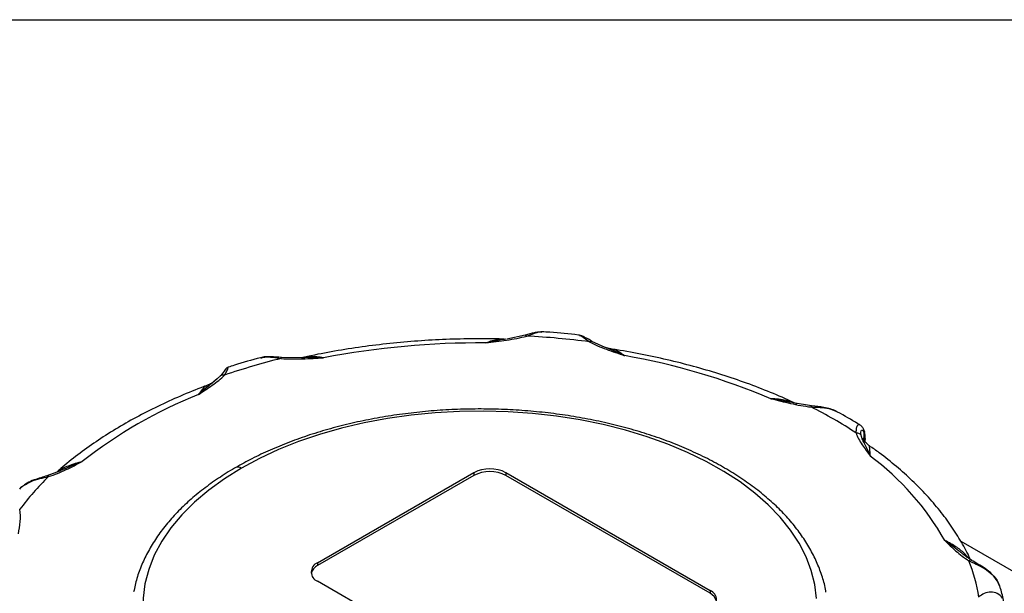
# Model space of a CAD drawing. Header units: inches. Extents: x 0 to 33, y 0 to 25.5.
# Tile 15 of 16: x 26.6 to 30, y 23.5 to 25.5. Entities that reach past the tile are written whole.
import ezdxf

# ---------------------------------------------------------------- set-up
doc = ezdxf.new("R2010")
doc.units = ezdxf.units.IN
doc.header["$LTSCALE"] = 3
doc.header["$MEASUREMENT"] = 0
doc.linetypes.add('SLD-Solid', pattern=[0])
doc.layers.add('SLD-DEFPOINTS', color=7, linetype='Continuous')

# ---------------------------------------------------------------- blocks, each defined once
blk = doc.blocks.new('Block2')
at = {"color": 7, "linetype": 'SLD-Solid', "lineweight": 18}
blk.add_line((33.0003, 25.5003), (0.0003, 25.5003), dxfattribs=at)

msp = doc.modelspace()

# ---------------------------------------------------------------- linework, layer by layer
at = {"color": 7, "linetype": 'SLD-Solid'}
msp.add_line((0.0003, 25.5003), (33.0003, 25.5003), dxfattribs=at)
for p, q in [((28.3179, 24.4032), (28.2538, 24.3901)), ((28.3773, 24.4153), (28.3723, 24.4147)), ((28.5064, 24.4023), (28.5076, 24.4023)), ((28.2468, 24.3887), (28.2457, 24.3897)), ((28.5966, 24.3609), (28.5501, 24.3819)), ((28.6145, 24.356), (28.6011, 24.3593)), ((27.3998, 24.3244), (27.4027, 24.3251)), ((27.5414, 24.3249), (27.4711, 24.3258)), ((27.2585, 24.2621), (27.2395, 24.2444)), ((29.2424, 24.1697), (29.1722, 24.1827)), ((29.3136, 24.1574), (29.2499, 24.1682)), ((29.4963, 24.0511), (29.4928, 24.0421)), ((29.4963, 24.037), (29.4963, 24.0511)), ((29.4988, 24.039), (29.4988, 24.0337)), ((29.5, 24.0322), (29.5, 24.0429)), ((26.7024, 23.9323), (26.656, 23.9144)), ((27.5966, 23.6121), (28.1395, 23.9255)), ((28.1395, 23.9255), (28.1395, 23.9158)), ((28.2509, 23.9255), (28.9608, 23.5157)), ((28.2509, 23.9255), (28.2509, 23.9158)), ((28.1395, 23.9158), (27.5966, 23.6025)), ((28.9608, 23.506), (28.2509, 23.9158)), ((26.5706, 23.8775), (26.5655, 23.8739)), ((29.832, 23.6875), (31.2227, 22.8847)), ((29.8706, 23.6198), (29.847, 23.636)), ((27.5966, 23.6121), (27.5966, 23.6025)), ((28.3065, 23.138), (27.5966, 23.5478)), ((29.967, 23.5321), (29.9594, 23.5483)), ((29.961, 23.546), (29.9667, 23.5321)), ((28.9608, 23.5157), (28.9608, 23.506))]:
    msp.add_line(p, q)
at = {"flags": 128}
for points in [[(29.3309, 23.4879), (29.3247, 23.5368), (29.3125, 23.5853), (29.2941, 23.6332), (29.2699, 23.6801), (29.2398, 23.726), (29.204, 23.7704), (29.1627, 23.8132), (29.1162, 23.8542), (29.0647, 23.8932), (29.0084, 23.9299), (28.9476, 23.9641), (28.8827, 23.9957), (28.814, 24.0245), (28.7419, 24.0504), (28.6668, 24.0731), (28.5889, 24.0927), (28.5088, 24.109), (28.4269, 24.1219), (28.3436, 24.1313), (28.2593, 24.1372), (28.1745, 24.1395), (28.0897, 24.1384), (28.0052, 24.1336), (27.9215, 24.1254), (27.8391, 24.1137), (27.7583, 24.0985), (27.6797, 24.08), (27.6036, 24.0583), (27.5304, 24.0335), (27.4605, 24.0056), (27.3943, 23.9749), (27.3322, 23.9416)], [(27.3322, 23.9416), (27.2726, 23.9045), (27.218, 23.865), (27.1687, 23.8232), (27.1249, 23.7794), (27.0869, 23.7338), (27.0549, 23.6868), (27.029, 23.6384), (27.0095, 23.5891), (26.9965, 23.5391), (26.9899, 23.4887), (26.9899, 23.4382), (26.9965, 23.3877), (27.0095, 23.3377), (27.029, 23.2884), (27.0549, 23.2401), (27.0869, 23.1931), (27.1249, 23.1475), (27.1687, 23.1037), (27.218, 23.0619), (27.2726, 23.0224), (27.3322, 22.9853)]]:
    msp.add_lwpolyline(points, dxfattribs=at)
for centre, radius, start, end in [((28.1647, 21.4628), 2.9419, 82.6419, 86.9096), ((28.1571, 21.5312), 2.8452, 89.5167, 100.9318), ((28.2627, 22.0298), 2.3371, 67.0993, 80.119), ((28.0522, 21.9779), 2.4158, 103.9574, 108.8244), ((27.767, 22.7178), 1.5905, 111.5755, 128.4191), ((28.5702, 22.6892), 1.6417, 56.854, 63.1514), ((28.9509, 23.2219), 0.9491, 29.5311, 53.3334), ((27.3206, 23.9254), 0.0198, 54.41, 113.9913), ((28.1952, 23.818), 0.121, 62.6097, 117.3903), ((28.1952, 23.8084), 0.121, 62.6097, 117.3903), ((27.3399, 23.2117), 0.9748, 134.1096, 143.0259), ((29.2782, 23.3917), 0.625, 9.3444, 21.3398), ((27.6144, 23.5648), 0.0416, 115.1754, 165.582), ((27.6088, 23.58), 0.0344, 110.7834, 249.2166), ((28.9486, 23.4835), 0.0344, 290.7834, 69.2166), ((28.943, 23.4683), 0.0416, 14.418, 64.8246)]:
    msp.add_arc(centre, radius, start, end)
for points, knots in [([(28.1811, 24.3764), (28.2052, 24.3796), (28.2294, 24.3826), (28.2773, 24.3899), (28.3011, 24.3941), (28.3233, 24.4004)], [0, 0, 0, 0, 0.5, 0.5, 1, 1, 1, 1]), ([(28.3178, 24.4031), (28.318, 24.4032), (28.3188, 24.4037), (28.3207, 24.4029), (28.3224, 24.4013), (28.3233, 24.4004)], [0, 0, 0, 0, 0.142775, 0.57139, 1, 1, 1, 1]), ([(28.3647, 24.4138), (28.3596, 24.4133), (28.3463, 24.4122), (28.3289, 24.4067), (28.3181, 24.4034)], [0, 0, 0, 0, 0.378161, 1, 1, 1, 1]), ([(28.3233, 24.4004), (28.3317, 24.4036), (28.3489, 24.4099), (28.3668, 24.416), (28.3742, 24.4147), (28.3764, 24.4142)], [0, 0, 0, 0, 0.402156, 0.821679, 1, 1, 1, 1]), ([(28.5065, 24.4035), (28.5054, 24.4036), (28.4716, 24.4077), (28.4282, 24.4119), (28.3857, 24.4146), (28.3765, 24.4152)], [0, 0, 0, 0, 0.024575, 0.788844, 1, 1, 1, 1]), ([(28.5502, 24.382), (28.5417, 24.3869), (28.5286, 24.3944), (28.5147, 24.4015), (28.5088, 24.4029), (28.5058, 24.4036)], [0, 0, 0, 0, 0.4744384, 0.7303052, 1, 1, 1, 1]), ([(28.5076, 24.4023), (28.5084, 24.4023), (28.5121, 24.4025), (28.5228, 24.3939), (28.5353, 24.3849), (28.5414, 24.3805)], [0, 0, 0, 0, 0.139967, 0.579053, 1, 1, 1, 1]), ([(28.245, 24.3897), (28.2435, 24.3897), (28.2092, 24.3909), (28.1419, 24.3913), (28.0433, 24.3892), (27.9451, 24.3837), (27.8475, 24.375), (27.7509, 24.3632), (27.6556, 24.3481), (27.5855, 24.335), (27.5475, 24.3264), (27.5403, 24.3247)], [0, 0, 0, 0, 0.006345, 0.143627, 0.280921, 0.418224, 0.555547, 0.692901, 0.830298, 0.967749, 1, 1, 1, 1]), ([(28.245, 24.3886), (28.2384, 24.3888), (28.2183, 24.3895), (28.1961, 24.3816), (28.1811, 24.3764)], [0, 0, 0, 0, 0.327428, 1, 1, 1, 1]), ([(28.5414, 24.3805), (28.5428, 24.3811), (28.5454, 24.3824), (28.5485, 24.3827), (28.5498, 24.382), (28.5502, 24.3818)], [0, 0, 0, 0, 0.417981, 0.835551, 1, 1, 1, 1]), ([(28.5414, 24.3805), (28.5591, 24.3705), (28.5795, 24.3622), (28.6212, 24.3467), (28.6426, 24.3396), (28.6638, 24.3322)], [0, 0, 0, 0, 0.5, 0.5, 1, 1, 1, 1]), ([(28.6638, 24.3322), (28.6442, 24.3409), (28.6202, 24.3515), (28.5981, 24.3604), (28.594, 24.3621)], [0, 0, 0, 0, 0.814452, 1, 1, 1, 1]), ([(28.6638, 24.3322), (28.6527, 24.3399), (28.6358, 24.3514), (28.6206, 24.354), (28.6154, 24.3548)], [0, 0, 0, 0, 0.658233, 1, 1, 1, 1]), ([(29.2624, 24.164), (29.2584, 24.1659), (29.2288, 24.1801), (29.1711, 24.2048), (29.0883, 24.2369), (29.0025, 24.2661), (28.9141, 24.2923), (28.8235, 24.3157), (28.7308, 24.3358), (28.6613, 24.3489), (28.6224, 24.3547), (28.6155, 24.3557)], [0, 0, 0, 0, 0.020928, 0.156818, 0.292636, 0.428377, 0.56404, 0.699625, 0.835141, 0.970593, 1, 1, 1, 1]), ([(27.3995, 24.3255), (27.3991, 24.3254), (27.3678, 24.3173), (27.3296, 24.3063), (27.2929, 24.2942), (27.2856, 24.2918)], [0, 0, 0, 0, 0.011907, 0.80338, 1, 1, 1, 1]), ([(27.4711, 24.3259), (27.4585, 24.327), (27.4391, 24.3288), (27.4148, 24.3287), (27.4038, 24.3264), (27.3981, 24.3252)], [0, 0, 0, 0, 0.474938, 0.730864, 1, 1, 1, 1]), ([(27.4027, 24.3251), (27.406, 24.3261), (27.4164, 24.3291), (27.4395, 24.3268), (27.4596, 24.3238), (27.4695, 24.3224)], [0, 0, 0, 0, 0.187364, 0.602252, 1, 1, 1, 1]), ([(27.4695, 24.3224), (27.4697, 24.3233), (27.4703, 24.3252), (27.4709, 24.3261), (27.4711, 24.3259), (27.4711, 24.3259)], [0, 0, 0, 0, 0.484537, 0.968598, 1, 1, 1, 1]), ([(27.4695, 24.3224), (27.4939, 24.3203), (27.5189, 24.3205), (27.5683, 24.3221), (27.5929, 24.3236), (27.6176, 24.3248)], [0, 0, 0, 0, 0.5, 0.5, 1, 1, 1, 1]), ([(27.6176, 24.3248), (27.6016, 24.3271), (27.5775, 24.3304), (27.5554, 24.3263), (27.5479, 24.3249)], [0, 0, 0, 0, 0.6584287, 1, 1, 1, 1]), ([(27.1822, 24.1968), (27.1984, 24.2075), (27.2149, 24.2182), (27.2462, 24.2403), (27.2612, 24.2519), (27.2727, 24.2645)], [0, 0, 0, 0, 0.5, 0.5, 1, 1, 1, 1]), ([(27.2586, 24.262), (27.2588, 24.2622), (27.2599, 24.2636), (27.263, 24.2649), (27.2675, 24.2656), (27.271, 24.2649), (27.2727, 24.2645)], [0, 0, 0, 0, 0.0736702, 0.382382, 0.6911923, 1, 1, 1, 1]), ([(27.2801, 24.2881), (27.2796, 24.2882), (27.2786, 24.2885), (27.2741, 24.281), (27.2657, 24.2704), (27.2602, 24.2635)], [0, 0, 0, 0, 0.242782, 0.507098, 1, 1, 1, 1]), ([(27.2727, 24.2645), (27.2759, 24.2698), (27.2826, 24.2807), (27.286, 24.2912), (27.2859, 24.2911), (27.2859, 24.291)], [0, 0, 0, 0, 0.370499, 0.756998, 1, 1, 1, 1]), ([(27.2862, 24.2923), (27.2844, 24.2915), (27.2809, 24.2901), (27.2784, 24.2872), (27.2771, 24.2858)], [0, 0, 0, 0, 0.5003, 1, 1, 1, 1]), ([(27.2471, 24.2515), (27.2389, 24.2447), (27.2189, 24.228), (27.1958, 24.2084), (27.1822, 24.1968)], [0, 0, 0, 0, 0.410516, 1, 1, 1, 1]), ([(27.2425, 24.2469), (27.2381, 24.2434), (27.2291, 24.2362), (27.2178, 24.2312), (27.2119, 24.2286)], [0, 0, 0, 0, 0.484474, 1, 1, 1, 1]), ([(27.2116, 24.2284), (27.2082, 24.2272), (27.1768, 24.2157), (27.1192, 24.192), (27.0405, 24.1564), (26.9652, 24.1179), (26.8936, 24.077), (26.8259, 24.0336), (26.7625, 23.9878), (26.7177, 23.9523), (26.695, 23.9317), (26.6906, 23.9277)], [0, 0, 0, 0, 0.016295, 0.151953, 0.287714, 0.423573, 0.559519, 0.695531, 0.831576, 0.967584, 1, 1, 1, 1]), ([(27.2117, 24.228), (27.208, 24.226), (27.1988, 24.221), (27.1884, 24.2059), (27.1822, 24.1968)], [0, 0, 0, 0, 0.401718, 1, 1, 1, 1]), ([(29.1722, 24.1827), (29.1949, 24.1771), (29.2175, 24.1713), (29.2637, 24.161), (29.2873, 24.1563), (29.3117, 24.1539)], [0, 0, 0, 0, 0.5, 0.5, 1, 1, 1, 1]), ([(29.2502, 24.1681), (29.2418, 24.1712), (29.2172, 24.1804), (29.1901, 24.1818), (29.1722, 24.1827)], [0, 0, 0, 0, 0.337348, 1, 1, 1, 1]), ([(29.3634, 23.5097), (29.3628, 23.5133), (29.36, 23.5331), (29.3495, 23.5686), (29.3317, 23.6159), (29.308, 23.6623), (29.2793, 23.7076), (29.2454, 23.7518), (29.2064, 23.7944), (29.1627, 23.8354), (29.1143, 23.8745), (29.0615, 23.9115), (29.0047, 23.9463), (28.944, 23.9787), (28.8797, 24.0086), (28.8122, 24.0358), (28.7418, 24.0603), (28.6688, 24.0818), (28.5936, 24.1005), (28.5164, 24.116), (28.4376, 24.1285), (28.3575, 24.1379), (28.2766, 24.1441), (28.1952, 24.1471), (28.1136, 24.1468), (28.0322, 24.1434), (27.9514, 24.1367), (27.8716, 24.1269), (27.793, 24.1139), (27.7161, 24.0979), (27.6411, 24.0789), (27.5685, 24.0569), (27.4985, 24.032), (27.4315, 24.0044), (27.3691, 23.975), (27.331, 23.9537), (27.3126, 23.9434)], [0, 0, 0, 0, 0.006647, 0.036016, 0.065486, 0.095101, 0.124878, 0.154814, 0.184887, 0.215067, 0.245323, 0.275626, 0.305953, 0.336287, 0.366615, 0.396931, 0.427233, 0.457519, 0.487791, 0.518049, 0.548295, 0.578533, 0.608764, 0.638991, 0.669216, 0.699442, 0.729672, 0.759906, 0.79015, 0.820404, 0.850671, 0.880955, 0.911257, 0.941578, 0.971919, 1, 1, 1, 1]), ([(29.3136, 24.1573), (29.3136, 24.1574), (29.3133, 24.1577), (29.3126, 24.1567), (29.312, 24.1549), (29.3117, 24.1539)], [0, 0, 0, 0, 0.083648, 0.541826, 1, 1, 1, 1]), ([(29.3117, 24.1539), (29.3222, 24.1535), (29.3435, 24.1527), (29.374, 24.1496), (29.3899, 24.1426), (29.3976, 24.1392)], [0, 0, 0, 0, 0.337339, 0.679901, 1, 1, 1, 1]), ([(29.3989, 24.1388), (29.3923, 24.1419), (29.3794, 24.1479), (29.3503, 24.1541), (29.328, 24.1561), (29.3136, 24.1575)], [0, 0, 0, 0, 0.269814, 0.525517, 1, 1, 1, 1]), ([(29.4827, 24.0905), (29.4601, 24.1043), (29.4325, 24.1211), (29.403, 24.1366), (29.3977, 24.1394)], [0, 0, 0, 0, 0.819042, 1, 1, 1, 1]), ([(29.4827, 24.0905), (29.4826, 24.0906), (29.4801, 24.0943), (29.4738, 24.0909), (29.4676, 24.0814), (29.4678, 24.0696), (29.4679, 24.0638)], [0, 0, 0, 0, 0.00403, 0.347348, 0.680557, 1, 1, 1, 1]), ([(29.4679, 24.0638), (29.4717, 24.0641), (29.4754, 24.0636), (29.4817, 24.0607), (29.4843, 24.0585), (29.4857, 24.0557)], [0, 0, 0, 0, 0.5, 0.5, 1, 1, 1, 1]), ([(29.4679, 24.0638), (29.472, 24.0497), (29.4801, 24.0361), (29.498, 24.0094), (29.508, 23.9964), (29.5177, 23.9832)], [0, 0, 0, 0, 0.5, 0.5, 1, 1, 1, 1]), ([(29.4963, 24.0712), (29.4946, 24.0754), (29.4912, 24.0839), (29.4855, 24.0883), (29.4827, 24.0906)], [0, 0, 0, 0, 0.490515, 1, 1, 1, 1]), ([(29.4857, 24.0557), (29.4838, 24.0639), (29.4844, 24.0708), (29.4882, 24.0737), (29.4898, 24.0735), (29.4932, 24.0697), (29.4948, 24.0663), (29.4961, 24.0614)], [0, 0, 0, 0, 0.5, 0.5, 0.75, 0.75, 1, 1, 1, 1]), ([(29.4963, 24.0712), (29.4963, 24.0712), (29.4971, 24.0697), (29.4972, 24.0663), (29.4965, 24.063), (29.4961, 24.0614)], [0, 0, 0, 0, 0.010504, 0.505254, 1, 1, 1, 1]), ([(29.4999, 24.044), (29.4997, 24.0493), (29.4993, 24.0598), (29.4973, 24.0674), (29.4963, 24.0712)], [0, 0, 0, 0, 0.497055, 1, 1, 1, 1]), ([(29.5177, 23.9832), (29.5116, 23.9972), (29.5052, 24.0102), (29.4966, 24.0282), (29.4938, 24.0339), (29.489, 24.045), (29.4871, 24.0504), (29.4857, 24.0557)], [0, 0, 0, 0, 0.5, 0.5, 0.75, 0.75, 1, 1, 1, 1]), ([(29.5142, 24.0193), (29.5091, 24.0235), (29.4988, 24.032), (29.4921, 24.0431), (29.4913, 24.0431), (29.4909, 24.0431)], [0, 0, 0, 0, 0.356966, 0.719672, 1, 1, 1, 1]), ([(29.4997, 24.044), (29.4998, 24.0434), (29.5002, 24.0417), (29.4993, 24.04), (29.4988, 24.039)], [0, 0, 0, 0, 0.381567, 1, 1, 1, 1]), ([(29.5177, 23.9832), (29.517, 23.9925), (29.5158, 24.0088), (29.5146, 24.0192), (29.5143, 24.0189), (29.5142, 24.0188)], [0, 0, 0, 0, 0.493874, 0.874551, 1, 1, 1, 1]), ([(29.866, 23.6229), (29.8653, 23.6245), (29.8561, 23.6452), (29.8347, 23.6844), (29.7999, 23.7399), (29.7596, 23.7941), (29.7142, 23.8469), (29.664, 23.898), (29.6088, 23.9473), (29.5588, 23.9876), (29.5259, 24.0107), (29.5143, 24.0188)], [0, 0, 0, 0, 0.010368, 0.139726, 0.269609, 0.400246, 0.531561, 0.663441, 0.795762, 0.928399, 1, 1, 1, 1]), ([(26.6614, 23.9116), (26.6833, 23.9182), (26.7033, 23.9269), (26.7417, 23.945), (26.76, 23.9545), (26.7787, 23.9639)], [0, 0, 0, 0, 0.5, 0.5, 1, 1, 1, 1]), ([(26.7787, 23.9639), (26.7622, 23.9593), (26.733, 23.9513), (26.7037, 23.9373), (26.6931, 23.9287), (26.693, 23.9286)], [0, 0, 0, 0, 0.563053, 0.994728, 1, 1, 1, 1]), ([(26.7787, 23.9639), (26.7578, 23.9556), (26.7316, 23.9452), (26.7044, 23.9333), (26.6988, 23.9309)], [0, 0, 0, 0, 0.796443, 1, 1, 1, 1]), ([(27.3126, 23.9434), (27.3111, 23.9426), (27.2895, 23.9309), (27.2513, 23.906), (27.1987, 23.8687), (27.1509, 23.8291), (27.1076, 23.7875), (27.0692, 23.7442), (27.0358, 23.6994), (27.0077, 23.6533), (26.985, 23.6061), (26.9676, 23.5586), (26.9606, 23.5265), (26.9572, 23.5108)], [0, 0, 0, 0, 0.0075218, 0.1077423, 0.2079969, 0.3082378, 0.4084035, 0.5084118, 0.6081598, 0.7075323, 0.8064208, 0.9047504, 1, 1, 1, 1]), ([(26.5749, 23.8809), (26.5832, 23.8859), (26.6003, 23.8961), (26.6314, 23.9049), (26.6516, 23.9094), (26.6614, 23.9116)], [0, 0, 0, 0, 0.326353, 0.670302, 1, 1, 1, 1]), ([(26.656, 23.9145), (26.6489, 23.9124), (26.6343, 23.9081), (26.6107, 23.9002), (26.5899, 23.8917), (26.5793, 23.8838), (26.5755, 23.8809)], [0, 0, 0, 0, 0.262213, 0.538683, 0.832337, 1, 1, 1, 1]), ([(26.562, 23.8686), (26.565, 23.8727), (26.5684, 23.8775), (26.5742, 23.8805), (26.5749, 23.8809)], [0, 0, 0, 0, 0.871359, 1, 1, 1, 1]), ([(26.5569, 23.7125), (26.559, 23.7267), (26.5616, 23.7409), (26.5643, 23.7695), (26.5647, 23.7839), (26.5611, 23.798)], [0, 0, 0, 0, 0.5, 0.5, 1, 1, 1, 1]), ([(29.7767, 23.6897), (29.7894, 23.6775), (29.8018, 23.6651), (29.8287, 23.6411), (29.8431, 23.6293), (29.8603, 23.6191)], [0, 0, 0, 0, 0.5, 0.5, 1, 1, 1, 1]), ([(29.8544, 23.631), (29.8444, 23.6387), (29.8173, 23.6594), (29.7924, 23.678), (29.7767, 23.6897)], [0, 0, 0, 0, 0.370272, 1, 1, 1, 1]), ([(29.8596, 23.6273), (29.8559, 23.6318), (29.8435, 23.6467), (29.8152, 23.6697), (29.7906, 23.6825), (29.7767, 23.6897)], [0, 0, 0, 0, 0.1567402, 0.5227486, 1, 1, 1, 1]), ([(29.8695, 23.6202), (29.8691, 23.6204), (29.8676, 23.6212), (29.8644, 23.621), (29.8617, 23.6198), (29.8603, 23.6191)], [0, 0, 0, 0, 0.188375, 0.594189, 1, 1, 1, 1]), ([(29.8603, 23.6191), (29.8759, 23.6117), (29.8954, 23.6035), (29.9234, 23.5859), (29.9326, 23.5791), (29.9489, 23.5637), (29.956, 23.5552), (29.961, 23.546)], [0, 0, 0, 0, 0.5, 0.5, 0.75, 0.75, 1, 1, 1, 1]), ([(29.9593, 23.5483), (29.9535, 23.5567), (29.9421, 23.5733), (29.9169, 23.593), (29.8916, 23.6081), (29.8766, 23.6164), (29.8693, 23.6205)], [0, 0, 0, 0, 0.267561, 0.523495, 0.766765, 1, 1, 1, 1]), ([(29.961, 23.546), (29.9608, 23.5468), (29.9605, 23.5477), (29.9594, 23.5481), (29.9593, 23.5482)], [0, 0, 0, 0, 0.8448046, 1, 1, 1, 1]), ([(29.9819, 23.4768), (29.9785, 23.4921), (29.9744, 23.5107), (29.9679, 23.5288), (29.9667, 23.5321)], [0, 0, 0, 0, 0.819751, 1, 1, 1, 1]), ([(29.9767, 23.4888), (29.9722, 23.4959), (29.966, 23.5015), (29.952, 23.5089), (29.9441, 23.5106), (29.9206, 23.5104), (29.9057, 23.5031), (29.8949, 23.4932)], [0, 0, 0, 0, 0.25, 0.25, 0.5, 0.5, 1, 1, 1, 1])]:
    msp.add_open_spline(points, degree=3, knots=knots)
for points in [[(28.2505, 24.3896), (28.2278, 24.386), (28.2043, 24.3817), (28.1811, 24.3764)], [(27.6176, 24.3248), (27.5926, 24.3258), (27.5675, 24.3256), (27.543, 24.3249)], [(29.4961, 24.0614), (29.4978, 24.0559), (29.4988, 24.0482), (29.4988, 24.039)], [(29.4963, 24.0511), (29.4963, 24.0546), (29.4962, 24.058), (29.4961, 24.0613)], [(26.6614, 23.9116), (26.6587, 23.9146), (26.6561, 23.9153), (26.6544, 23.9135)]]:
    msp.add_open_spline(points, degree=3)

# ---------------------------------------------------------------- block references
at = {"layer": 'SLD-DEFPOINTS'}
msp.add_blockref('Block2', (0, 0), dxfattribs=at)

doc.saveas('drawing.dxf')
